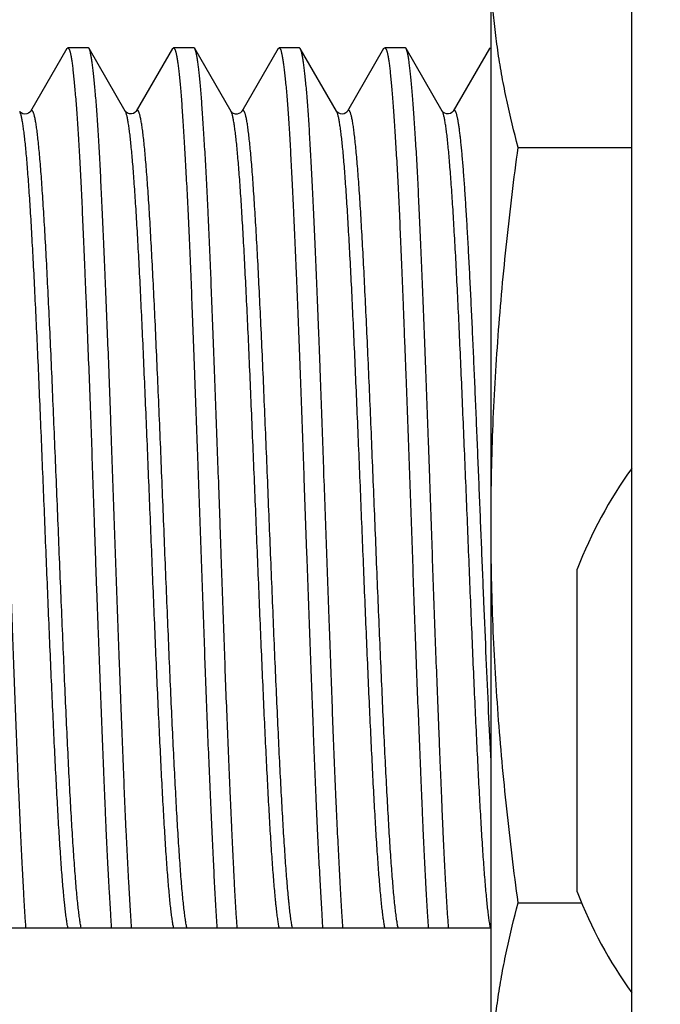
# Model space of a CAD drawing. Header units: inches. Extents: x 0.2 to 16.8, y 0.2 to 10.8.
# Tile 25 of 30: x 10.164 to 10.332, y 6.876 to 7.134. Entities that reach past the tile are written whole.
import ezdxf

# ---------------------------------------------------------------- set-up
doc = ezdxf.new("R2010")
doc.units = ezdxf.units.IN
doc.header["$LTSCALE"] = 0.935
doc.header["$MEASUREMENT"] = 0
doc.layers.get('0').update_dxf_attribs({"linetype": 'CONTINUOUS'})
doc.layers.add('DIMENSIONS', color=7, linetype='CONTINUOUS')
doc.styles.get("Standard").update_dxf_attribs({"font": 'txt', "width": 0.8})
doc.dimstyles.new('DIMSTYLE_1', dxfattribs={"dimtxt": 0.125, "dimasz": 0.18, "dimexe": 0.18, "dimexo": 0.0625, "dimgap": 0.09, "dimtad": 0, "dimtih": 1, "dimtoh": 1, "dimdec": 3, "dimzin": 4, "dimdsep": 46, "dimtxsty": 'STANDARD', "dimblk": '_FILLED', "dimblk1": '_FILLED', "dimblk2": '_FILLED', "dimcen": 0.09, "dimadec": 0, "dimazin": 0, "dimtp": 0.01, "dimtm": 0.01, "dimtfac": 1, "dimtdec": 3, "dimtofl": 0, "dimtmove": 0, "dimatfit": 3, "dimldrblk": '_FILLED', "dimfxl": 1, "dimtolj": 1, "dimtzin": 4, "dimarcsym": 0})

# ---------------------------------------------------------------- blocks, each defined once
blk = doc.blocks.new('*D34')
at = {"layer": 'DIMENSIONS', "color": 2, "linetype": 'CONTINUOUS'}
blk.add_line((10.05433, 7.16646), (10.05433, 8.59349), dxfattribs=at)
at = {"layer": 'DIMENSIONS', "color": 2, "linetype": 'CONTINUOUS', "insert": (9.99183, 8.65599), "char_height": 0.125, "width": 1.425, "attachment_point": 1, "rotation": 90, "line_spacing_factor": 0.9}
blk.add_mtext('3X .386{\\Ftxt.shx;\\W1.000000;\\H0.125000; }[9.79]', dxfattribs=at)
blk = doc.blocks.new('_FILLED')
at = {"color": 0, "linetype": 'BYBLOCK'}
blk.add_solid([(0, 0), (-1, 0.1736), (-1, -0.1736)], dxfattribs=at)
blk = doc.blocks.new('*D35')
at = {"layer": 'DIMENSIONS', "color": 2, "linetype": 'CONTINUOUS'}
blk.add_line((9.20838, 6.05998), (9.20838, 8.59349), dxfattribs=at)
at = {"layer": 'DIMENSIONS', "color": 2, "linetype": 'CONTINUOUS', "insert": (9.14588, 8.65599), "char_height": 0.125, "width": 1.325, "attachment_point": 1, "rotation": 90, "line_spacing_factor": 0.9}
blk.add_mtext('1.231{\\Ftxt.shx;\\W1.000000;\\H0.125000; }[31.28]', dxfattribs=at)

msp = doc.modelspace()

# ---------------------------------------------------------------- linework, layer by layer
at = {"color": 7, "linetype": 'CONTINUOUS'}
for p, q in [((10.32488, 3.10099), (10.32488, 8.14599)), ((10.28788, 6.84248), (10.28788, 7.17348)), ((10.17637, 7.12673), (10.16682, 7.11024)), ((10.17637, 7.12673), (10.17662, 7.12698)), ((10.18197, 7.12698), (10.17662, 7.12698)), ((10.17662, 7.12698), (10.17694, 7.12672)), ((10.18222, 7.12676), (10.18197, 7.12698)), ((10.19175, 7.1103), (10.18222, 7.12676)), ((10.20412, 7.12676), (10.1946, 7.1103)), ((10.20412, 7.12676), (10.20439, 7.12698)), ((10.20974, 7.12698), (10.20439, 7.12698)), ((10.20439, 7.12698), (10.20468, 7.12672)), ((10.20999, 7.12673), (10.20974, 7.12698)), ((10.21953, 7.11025), (10.20999, 7.12673)), ((10.23193, 7.12675), (10.22237, 7.11025)), ((10.23192, 7.12675), (10.23215, 7.12698)), ((10.23751, 7.12698), (10.23215, 7.12698)), ((10.23215, 7.12698), (10.23246, 7.12672)), ((10.23774, 7.12676), (10.23751, 7.12698)), ((10.24729, 7.11026), (10.23774, 7.12676)), ((10.25965, 7.12673), (10.25013, 7.11027)), ((10.25965, 7.12673), (10.25993, 7.12698)), ((10.26528, 7.12698), (10.25993, 7.12698)), ((10.25993, 7.12698), (10.26024, 7.12672)), ((10.26555, 7.12674), (10.26528, 7.12698)), ((10.27507, 7.11029), (10.26555, 7.12674)), ((10.28745, 7.12677), (10.27792, 7.11028)), ((10.28745, 7.12677), (10.28769, 7.12698)), ((10.28769, 7.12698), (10.28787, 7.12688)), ((10.16401, 7.1102), (10.16399, 7.11024)), ((10.19176, 7.11028), (10.19175, 7.1103)), ((10.21955, 7.11022), (10.21953, 7.11025)), ((10.24729, 7.11026), (10.24729, 7.11026)), ((10.27508, 7.11026), (10.27507, 7.11029)), ((10.29501, 7.10079), (10.32488, 7.10079)), ((10.31054, 6.90508), (10.31054, 6.98989)), ((10.29501, 6.90218), (10.3117, 6.90218)), ((10.08465, 6.89566), (10.28788, 6.89566))]:
    msp.add_line(p, q, dxfattribs=at)
for points in [[(10.16682, 7.11024), (10.16681, 7.11023), (10.16676, 7.11015), (10.16662, 7.11), (10.16634, 7.10979), (10.16588, 7.10958), (10.16532, 7.10951), (10.16477, 7.10963), (10.16436, 7.10985), (10.16413, 7.11005), (10.16402, 7.11018), (10.16401, 7.1102)], [(10.1946, 7.1103), (10.19457, 7.11025), (10.19446, 7.11012), (10.19425, 7.10993), (10.19387, 7.10971), (10.19335, 7.10958), (10.19281, 7.10961), (10.19233, 7.10978), (10.19201, 7.11), (10.19184, 7.11017), (10.19176, 7.11027), (10.19176, 7.11028)], [(10.22237, 7.11025), (10.22233, 7.11018), (10.22222, 7.11005), (10.222, 7.10986), (10.22163, 7.10966), (10.22116, 7.10953), (10.22067, 7.10954), (10.2202, 7.10969), (10.21986, 7.1099), (10.21966, 7.11009), (10.21956, 7.1102), (10.21955, 7.11022)], [(10.25013, 7.11027), (10.25007, 7.11019), (10.24994, 7.11004), (10.24969, 7.10984), (10.24929, 7.10964), (10.24882, 7.10954), (10.24835, 7.10957), (10.24791, 7.10973), (10.24759, 7.10993), (10.2474, 7.11012), (10.24731, 7.11023), (10.24729, 7.11026)], [(10.27792, 7.11028), (10.27788, 7.11023), (10.27778, 7.1101), (10.27756, 7.10991), (10.2772, 7.1097), (10.27671, 7.10957), (10.27621, 7.10958), (10.27574, 7.10973), (10.27539, 7.10994), (10.27519, 7.11013), (10.27509, 7.11025), (10.27508, 7.11026)]]:
    msp.add_lwpolyline(points, dxfattribs=at)
for start, end in [(144.3022, 158.9605), (201.0395, 215.7083)]:
    msp.add_arc((10.42078, 6.94748), 0.11811, start, end, dxfattribs=at)
for points, knots in [([(10.29501, 7.10079), (10.29391, 7.10488), (10.29241, 7.11105), (10.29076, 7.11933), (10.28973, 7.12554), (10.28891, 7.13176), (10.28832, 7.13798), (10.28796, 7.14421), (10.28788, 7.14836), (10.28788, 7.15044)], [0, 0, 0, 0, 0.252843, 0.378417, 0.503464, 0.628047, 0.752254, 0.876196, 1, 1, 1, 1]), ([(10.16563, 6.89566), (10.16561, 6.8961), (10.16554, 6.89699), (10.16544, 6.89835), (10.16536, 6.8995), (10.1653, 6.90045), (10.16524, 6.90142), (10.16517, 6.90266), (10.16509, 6.90418), (10.16501, 6.90574), (10.16493, 6.90733), (10.16484, 6.90896), (10.16473, 6.9112), (10.16458, 6.91409), (10.16441, 6.91767), (10.16423, 6.92137), (10.16405, 6.9252), (10.16387, 6.92915), (10.16369, 6.93321), (10.16344, 6.93884), (10.16314, 6.94611), (10.1628, 6.95508), (10.16246, 6.96434), (10.16219, 6.97222), (10.16196, 6.97862), (10.16179, 6.98348), (10.16162, 6.98837), (10.16144, 6.99329), (10.16126, 6.99821), (10.16102, 7.00478), (10.16072, 7.01298), (10.16036, 7.02274), (10.16002, 7.03238), (10.15968, 7.04183), (10.1594, 7.04955), (10.15917, 7.0556), (10.159, 7.06001), (10.15883, 7.06433), (10.1586, 7.06989), (10.15831, 7.07657), (10.15794, 7.08422), (10.15759, 7.09137), (10.15724, 7.09795), (10.15694, 7.10307), (10.15671, 7.10686), (10.15655, 7.10945), (10.15638, 7.11189), (10.15621, 7.11415), (10.15604, 7.11623), (10.15587, 7.11814), (10.1557, 7.11986), (10.15552, 7.1214), (10.15534, 7.12276), (10.15518, 7.12377), (10.15506, 7.12449), (10.15497, 7.12495), (10.15488, 7.12537), (10.15479, 7.12574), (10.1547, 7.12606), (10.15461, 7.12633), (10.15452, 7.12656), (10.15446, 7.12669), (10.15443, 7.12675)], [0, 0, 0, 0, 0.005707, 0.011592, 0.017651, 0.020745, 0.023881, 0.030279, 0.036843, 0.043572, 0.050463, 0.057513, 0.06472, 0.079591, 0.095054, 0.111085, 0.127658, 0.144748, 0.162328, 0.18037, 0.217731, 0.256597, 0.296727, 0.337872, 0.358745, 0.379775, 0.40093, 0.422177, 0.443482, 0.464812, 0.507417, 0.549725, 0.591473, 0.632402, 0.672257, 0.691704, 0.71079, 0.729485, 0.747761, 0.782942, 0.816113, 0.847068, 0.875615, 0.901575, 0.913535, 0.924789, 0.935321, 0.945114, 0.954155, 0.96243, 0.969927, 0.976636, 0.982548, 0.987656, 0.989906, 0.991952, 0.993796, 0.995437, 0.996879, 0.998122, 0.999163, 1, 1, 1, 1]), ([(10.17694, 7.12672), (10.17697, 7.12666), (10.17704, 7.12652), (10.17712, 7.12629), (10.1772, 7.12601), (10.17729, 7.12568), (10.17737, 7.1253), (10.17749, 7.12471), (10.17763, 7.12384), (10.1778, 7.12266), (10.17796, 7.12129), (10.17813, 7.11973), (10.1783, 7.118), (10.17848, 7.11608), (10.17866, 7.11398), (10.17884, 7.11171), (10.17909, 7.10835), (10.1794, 7.10374), (10.17975, 7.09774), (10.18009, 7.09115), (10.18042, 7.084), (10.18075, 7.07634), (10.18103, 7.06966), (10.18126, 7.0641), (10.18144, 7.05978), (10.18162, 7.05537), (10.18186, 7.04933), (10.18217, 7.04161), (10.18252, 7.03217), (10.18287, 7.02254), (10.1832, 7.01279), (10.18348, 7.00461), (10.1837, 6.99804), (10.18387, 6.99312), (10.18404, 6.98822), (10.18422, 6.98334), (10.1844, 6.97848), (10.18464, 6.97209), (10.18494, 6.96423), (10.1853, 6.95498), (10.18565, 6.94602), (10.18593, 6.93877), (10.18616, 6.93315), (10.18633, 6.9291), (10.18649, 6.92515), (10.18666, 6.92133), (10.18683, 6.91763), (10.187, 6.91407), (10.18715, 6.91118), (10.18727, 6.90894), (10.18736, 6.90731), (10.18745, 6.90572), (10.18755, 6.90417), (10.18764, 6.90265), (10.18772, 6.90142), (10.18777, 6.90045), (10.18783, 6.8995), (10.18789, 6.89834), (10.18797, 6.89699), (10.18802, 6.8961), (10.18805, 6.89566)], [0, 0, 0, 0, 0.000887, 0.001955, 0.003218, 0.004683, 0.006351, 0.008223, 0.012573, 0.017732, 0.023694, 0.030455, 0.038003, 0.046328, 0.055418, 0.065258, 0.075833, 0.099123, 0.125143, 0.153734, 0.184722, 0.217913, 0.253104, 0.271382, 0.290076, 0.309159, 0.3286, 0.368436, 0.409338, 0.451051, 0.493317, 0.535873, 0.557178, 0.578456, 0.599675, 0.620801, 0.641802, 0.662645, 0.703729, 0.743799, 0.782604, 0.819905, 0.837918, 0.855469, 0.872531, 0.889078, 0.905083, 0.920522, 0.935372, 0.942568, 0.949609, 0.956491, 0.963212, 0.969769, 0.976159, 0.979291, 0.98238, 0.988428, 0.994301, 1, 1, 1, 1]), ([(10.1934, 6.89566), (10.19328, 6.8975), (10.19303, 6.90139), (10.19252, 6.90995), (10.19192, 6.92202), (10.19125, 6.93793), (10.19077, 6.9507), (10.19043, 6.95968), (10.19019, 6.96595), (10.18989, 6.97392), (10.18953, 6.98361), (10.18917, 6.9934), (10.18883, 7.00325), (10.18849, 7.0131), (10.18821, 7.02127), (10.18798, 7.02775), (10.18782, 7.03256), (10.18764, 7.03732), (10.18741, 7.04356), (10.18711, 7.05117), (10.18675, 7.06007), (10.18639, 7.0686), (10.18604, 7.07672), (10.1857, 7.08437), (10.18542, 7.09043), (10.18519, 7.09501), (10.18502, 7.09823), (10.18485, 7.10131), (10.18463, 7.10509), (10.18439, 7.10865), (10.18414, 7.112), (10.18396, 7.11425), (10.18378, 7.11633), (10.1836, 7.11823), (10.18342, 7.11994), (10.18325, 7.12148), (10.18308, 7.12283), (10.18293, 7.12383), (10.18281, 7.12454), (10.18273, 7.125), (10.18264, 7.12541), (10.18256, 7.12578), (10.18248, 7.12609), (10.1824, 7.12636), (10.18231, 7.12658), (10.18225, 7.12671), (10.18222, 7.12676)], [0, 0, 0, 0, 0.023899, 0.050511, 0.111199, 0.180558, 0.256866, 0.27681, 0.297039, 0.338226, 0.380171, 0.422612, 0.465285, 0.507924, 0.550262, 0.571236, 0.592036, 0.61263, 0.632986, 0.672856, 0.711398, 0.748372, 0.783547, 0.816705, 0.847637, 0.862209, 0.876153, 0.88945, 0.902078, 0.925251, 0.935761, 0.945531, 0.954546, 0.962792, 0.970257, 0.97693, 0.982801, 0.987863, 0.990089, 0.992111, 0.99393, 0.995544, 0.996956, 0.998167, 0.99918, 1, 1, 1, 1]), ([(10.20468, 7.12672), (10.20471, 7.12666), (10.20478, 7.12652), (10.20487, 7.12629), (10.20496, 7.12601), (10.20505, 7.12568), (10.20514, 7.1253), (10.20523, 7.12488), (10.20532, 7.1244), (10.20544, 7.12368), (10.20559, 7.12265), (10.20577, 7.12128), (10.20594, 7.11973), (10.20611, 7.11799), (10.20628, 7.11607), (10.20644, 7.11398), (10.20661, 7.11171), (10.20678, 7.10927), (10.20694, 7.10666), (10.20712, 7.10389), (10.20729, 7.10096), (10.20747, 7.09788), (10.20765, 7.09465), (10.2079, 7.09006), (10.2082, 7.08399), (10.20855, 7.07633), (10.2089, 7.06821), (10.20924, 7.05968), (10.20957, 7.05079), (10.20985, 7.04319), (10.21007, 7.03696), (10.21025, 7.03221), (10.21043, 7.02741), (10.21067, 7.02093), (10.21097, 7.01278), (10.21133, 7.00296), (10.21168, 6.99313), (10.21202, 6.98336), (10.21235, 6.9737), (10.21263, 6.96575), (10.21286, 6.9595), (10.21303, 6.9549), (10.21321, 6.95038), (10.21345, 6.94451), (10.21375, 6.93741), (10.21411, 6.92921), (10.21446, 6.92146), (10.2148, 6.9142), (10.21513, 6.90749), (10.21541, 6.90226), (10.21565, 6.89838), (10.21576, 6.89655), (10.21582, 6.89566)], [0, 0, 0, 0, 0.000887, 0.001965, 0.00324, 0.004715, 0.00639, 0.008268, 0.010347, 0.012628, 0.017795, 0.023763, 0.030526, 0.038075, 0.0464, 0.055487, 0.065325, 0.075898, 0.087191, 0.099185, 0.111864, 0.125207, 0.139194, 0.153802, 0.184791, 0.217983, 0.253173, 0.290143, 0.328664, 0.368497, 0.388829, 0.409396, 0.430165, 0.451106, 0.493368, 0.535921, 0.578499, 0.62084, 0.662681, 0.70376, 0.723935, 0.743825, 0.763399, 0.782626, 0.819924, 0.855486, 0.889092, 0.920533, 0.949615, 0.976158, 0.988427, 1, 1, 1, 1]), ([(10.22117, 6.89566), (10.22114, 6.8961), (10.22108, 6.89699), (10.22098, 6.89834), (10.22089, 6.8995), (10.22083, 6.90045), (10.22077, 6.90142), (10.2207, 6.90266), (10.22061, 6.90417), (10.22053, 6.90573), (10.22045, 6.90732), (10.22036, 6.90894), (10.22025, 6.91119), (10.22011, 6.91408), (10.21994, 6.91765), (10.21977, 6.92135), (10.2196, 6.92517), (10.21937, 6.93051), (10.21907, 6.93744), (10.2187, 6.94605), (10.21834, 6.95501), (10.21799, 6.96427), (10.21765, 6.97376), (10.21731, 6.98342), (10.21704, 6.99155), (10.21681, 6.99811), (10.21664, 7.00303), (10.21647, 7.00796), (10.21623, 7.0145), (10.21593, 7.02262), (10.21557, 7.03225), (10.21521, 7.04169), (10.21487, 7.05088), (10.21453, 7.05978), (10.21425, 7.06697), (10.21402, 7.07253), (10.21385, 7.07654), (10.21368, 7.08044), (10.21345, 7.08538), (10.21316, 7.09123), (10.2128, 7.09782), (10.21244, 7.10381), (10.21214, 7.10842), (10.21191, 7.11178), (10.21174, 7.11404), (10.21157, 7.11614), (10.2114, 7.11805), (10.21124, 7.11978), (10.21107, 7.12133), (10.2109, 7.1227), (10.21075, 7.12372), (10.21063, 7.12444), (10.21054, 7.12491), (10.21045, 7.12533), (10.21036, 7.1257), (10.21027, 7.12603), (10.21018, 7.12631), (10.21009, 7.12654), (10.21003, 7.12667), (10.20999, 7.12673)], [0, 0, 0, 0, 0.005703, 0.011584, 0.017639, 0.020731, 0.023864, 0.030257, 0.036816, 0.043538, 0.050423, 0.057467, 0.064666, 0.079523, 0.09497, 0.110984, 0.127539, 0.144611, 0.180197, 0.217519, 0.256347, 0.296438, 0.337543, 0.379409, 0.421774, 0.443062, 0.464375, 0.485682, 0.506949, 0.549229, 0.590955, 0.631866, 0.671708, 0.710234, 0.747204, 0.765034, 0.78239, 0.799245, 0.815573, 0.846549, 0.875125, 0.901124, 0.924384, 0.934942, 0.944763, 0.953832, 0.962135, 0.969662, 0.9764, 0.982343, 0.987483, 0.98975, 0.991816, 0.993679, 0.995341, 0.996804, 0.998069, 0.999135, 1, 1, 1, 1]), ([(10.23246, 7.12672), (10.2325, 7.12666), (10.23256, 7.12653), (10.23264, 7.12629), (10.23272, 7.12601), (10.2328, 7.12568), (10.23288, 7.12531), (10.233, 7.12471), (10.23315, 7.12385), (10.23332, 7.12266), (10.2335, 7.1213), (10.23368, 7.11974), (10.23386, 7.11801), (10.23404, 7.11609), (10.23422, 7.114), (10.2344, 7.11173), (10.23458, 7.10929), (10.23475, 7.10668), (10.23498, 7.10289), (10.23527, 7.09776), (10.2356, 7.09116), (10.23588, 7.08532), (10.2361, 7.08037), (10.23628, 7.07647), (10.23646, 7.07246), (10.2367, 7.0669), (10.23701, 7.05971), (10.23736, 7.05082), (10.23771, 7.04163), (10.23805, 7.03218), (10.23838, 7.02256), (10.23866, 7.01444), (10.23889, 7.0079), (10.23906, 7.00298), (10.23924, 6.99805), (10.23948, 6.99151), (10.23978, 6.98338), (10.24014, 6.97372), (10.24049, 6.96423), (10.24083, 6.95499), (10.24111, 6.94745), (10.24134, 6.94158), (10.24151, 6.93732), (10.24168, 6.93316), (10.2419, 6.92782), (10.24214, 6.92265), (10.24238, 6.91764), (10.24256, 6.91407), (10.24272, 6.91118), (10.24284, 6.90894), (10.24293, 6.90731), (10.24301, 6.90572), (10.24311, 6.90417), (10.2432, 6.90266), (10.24327, 6.90142), (10.24333, 6.90045), (10.24338, 6.8995), (10.24344, 6.89834), (10.24351, 6.89699), (10.24356, 6.8961), (10.24359, 6.89566)], [0, 0, 0, 0, 0.000878, 0.001941, 0.003201, 0.004663, 0.006329, 0.008199, 0.012547, 0.017706, 0.02367, 0.030431, 0.037979, 0.046302, 0.055388, 0.065225, 0.075796, 0.087085, 0.099077, 0.125091, 0.153678, 0.184663, 0.200995, 0.217854, 0.235213, 0.253045, 0.290018, 0.328542, 0.368379, 0.409282, 0.450998, 0.493266, 0.514526, 0.535826, 0.557133, 0.578413, 0.620762, 0.66261, 0.703699, 0.743772, 0.782582, 0.801437, 0.819886, 0.837901, 0.855455, 0.889068, 0.905075, 0.920517, 0.935369, 0.942566, 0.949608, 0.95649, 0.963212, 0.969769, 0.976159, 0.979291, 0.98238, 0.988428, 0.994302, 1, 1, 1, 1]), ([(10.24894, 6.89566), (10.24889, 6.89655), (10.2488, 6.89791), (10.24868, 6.89975), (10.24859, 6.90119), (10.2485, 6.90267), (10.24842, 6.90419), (10.24833, 6.90575), (10.24821, 6.9079), (10.24806, 6.91067), (10.24788, 6.91411), (10.2477, 6.91769), (10.24752, 6.9214), (10.24734, 6.92523), (10.2471, 6.93058), (10.2468, 6.93753), (10.24646, 6.94616), (10.24612, 6.95514), (10.24585, 6.96282), (10.24562, 6.96909), (10.24539, 6.9755), (10.24509, 6.9836), (10.24473, 6.9934), (10.24437, 7.00325), (10.24402, 7.01309), (10.24367, 7.02286), (10.24334, 7.03251), (10.24306, 7.04043), (10.24283, 7.04667), (10.2426, 7.05271), (10.24231, 7.06006), (10.24195, 7.06859), (10.24159, 7.07671), (10.24123, 7.08436), (10.24089, 7.0915), (10.24055, 7.09808), (10.24027, 7.10319), (10.24004, 7.10697), (10.23982, 7.11032), (10.23959, 7.11344), (10.23934, 7.11632), (10.23916, 7.11822), (10.23898, 7.11994), (10.2388, 7.12147), (10.23862, 7.12282), (10.23847, 7.12383), (10.23835, 7.12454), (10.23826, 7.125), (10.23817, 7.12541), (10.23809, 7.12578), (10.238, 7.12609), (10.23791, 7.12636), (10.23784, 7.12655), (10.23778, 7.12668), (10.23775, 7.12674), (10.23774, 7.12676)], [0, 0, 0, 0, 0.011599, 0.017662, 0.023897, 0.030301, 0.036872, 0.043607, 0.050505, 0.064777, 0.079664, 0.095143, 0.11119, 0.12778, 0.144887, 0.180545, 0.217943, 0.256848, 0.297018, 0.317499, 0.338202, 0.380144, 0.422582, 0.465253, 0.507889, 0.550225, 0.591997, 0.632944, 0.653029, 0.672813, 0.711353, 0.748326, 0.783502, 0.81666, 0.847595, 0.876112, 0.902037, 0.913976, 0.925208, 0.945486, 0.954502, 0.96275, 0.970218, 0.976895, 0.982771, 0.98784, 0.99007, 0.992095, 0.993917, 0.995536, 0.996953, 0.998169, 0.999185, 0.999617, 1, 1, 1, 1]), ([(10.26024, 7.12672), (10.26028, 7.12666), (10.26034, 7.12652), (10.26043, 7.12629), (10.26052, 7.12601), (10.2606, 7.12568), (10.26069, 7.1253), (10.26081, 7.12471), (10.26096, 7.12384), (10.26113, 7.12266), (10.26129, 7.12129), (10.26146, 7.11973), (10.26163, 7.11799), (10.26179, 7.11608), (10.26196, 7.11398), (10.26213, 7.11171), (10.26231, 7.10927), (10.26249, 7.10667), (10.26274, 7.10287), (10.26305, 7.09774), (10.2634, 7.09115), (10.26375, 7.084), (10.26408, 7.07634), (10.26442, 7.06822), (10.26469, 7.06119), (10.26492, 7.05537), (10.26509, 7.05088), (10.26527, 7.04631), (10.26551, 7.04008), (10.26582, 7.03217), (10.26617, 7.02254), (10.26652, 7.01279), (10.26687, 7.00296), (10.2672, 6.99314), (10.26753, 6.98336), (10.26782, 6.97528), (10.26805, 6.96889), (10.26829, 6.96263), (10.26859, 6.95498), (10.26895, 6.94602), (10.26925, 6.93877), (10.26948, 6.93315), (10.26965, 6.9291), (10.26982, 6.92515), (10.26999, 6.92133), (10.27016, 6.91763), (10.27032, 6.91407), (10.27049, 6.91064), (10.27063, 6.90786), (10.27075, 6.90572), (10.27084, 6.90417), (10.27093, 6.90265), (10.27102, 6.90118), (10.27111, 6.89974), (10.27122, 6.8979), (10.2713, 6.89655), (10.27136, 6.89566)], [0, 0, 0, 0, 0.000889, 0.001963, 0.003232, 0.004701, 0.006373, 0.008247, 0.0126, 0.017761, 0.023724, 0.030484, 0.03803, 0.046353, 0.05544, 0.065278, 0.075853, 0.087147, 0.099143, 0.125164, 0.153758, 0.184746, 0.217937, 0.253127, 0.290098, 0.30918, 0.32862, 0.348389, 0.368455, 0.409356, 0.451068, 0.493332, 0.535888, 0.578469, 0.620813, 0.662656, 0.683308, 0.703738, 0.743806, 0.782611, 0.819911, 0.837924, 0.855475, 0.872536, 0.889082, 0.905087, 0.920525, 0.935373, 0.949609, 0.95649, 0.96321, 0.969766, 0.976156, 0.982377, 0.988426, 1, 1, 1, 1]), ([(10.27671, 6.89566), (10.27665, 6.89655), (10.27655, 6.89791), (10.27643, 6.89974), (10.27633, 6.90118), (10.27624, 6.90266), (10.27616, 6.90418), (10.27607, 6.90573), (10.27595, 6.90788), (10.2758, 6.91065), (10.27563, 6.91409), (10.27546, 6.91766), (10.27529, 6.92136), (10.27512, 6.92519), (10.27489, 6.93053), (10.27467, 6.93601), (10.27444, 6.94164), (10.27421, 6.94751), (10.27391, 6.95505), (10.27354, 6.96431), (10.27319, 6.9738), (10.27284, 6.98347), (10.27249, 6.99325), (10.27216, 7.00309), (10.27188, 7.0113), (10.27166, 7.01784), (10.27143, 7.02432), (10.27113, 7.03232), (10.27077, 7.04177), (10.27041, 7.05096), (10.27005, 7.05986), (10.26971, 7.06839), (10.26937, 7.07651), (10.26909, 7.08299), (10.26886, 7.08794), (10.26864, 7.09252), (10.26841, 7.09692), (10.26816, 7.10112), (10.26793, 7.10491), (10.26769, 7.10848), (10.26744, 7.11184), (10.26726, 7.1141), (10.26709, 7.11619), (10.26692, 7.1181), (10.26675, 7.11983), (10.26658, 7.12137), (10.26641, 7.12273), (10.26627, 7.12375), (10.26615, 7.12447), (10.26607, 7.12493), (10.26599, 7.12535), (10.2659, 7.12572), (10.26582, 7.12605), (10.26573, 7.12632), (10.26565, 7.12655), (10.26558, 7.12668), (10.26555, 7.12674)], [0, 0, 0, 0, 0.011589, 0.017646, 0.023874, 0.03027, 0.036833, 0.043561, 0.05045, 0.064702, 0.079568, 0.095024, 0.111047, 0.127613, 0.144695, 0.180301, 0.198771, 0.217646, 0.256497, 0.296611, 0.337741, 0.379629, 0.422016, 0.464639, 0.507231, 0.528433, 0.549528, 0.591268, 0.632191, 0.672042, 0.710573, 0.747546, 0.782729, 0.815905, 0.831675, 0.846868, 0.875427, 0.88875, 0.901407, 0.924645, 0.935191, 0.944999, 0.954054, 0.962343, 0.969853, 0.976573, 0.982494, 0.987609, 0.989863, 0.991913, 0.993761, 0.995406, 0.996851, 0.998096, 0.999145, 1, 1, 1, 1]), ([(10.28788, 7.00148), (10.28788, 7.00563), (10.28796, 7.01394), (10.28832, 7.02639), (10.28891, 7.03883), (10.28973, 7.05126), (10.29076, 7.06367), (10.2924, 7.08019), (10.2939, 7.09256), (10.29501, 7.10079)], [0, 0, 0, 0, 0.125001, 0.250001, 0.375002, 0.500002, 0.625003, 0.750004, 1, 1, 1, 1]), ([(10.29501, 6.90218), (10.2939, 6.91041), (10.2924, 6.92277), (10.29076, 6.9393), (10.28973, 6.95171), (10.28891, 6.96414), (10.28832, 6.97658), (10.28796, 6.98903), (10.28788, 6.99733), (10.28788, 7.00148)], [0, 0, 0, 0, 0.249996, 0.374997, 0.499998, 0.624998, 0.749999, 0.874999, 1, 1, 1, 1]), ([(10.28788, 6.85253), (10.28788, 6.8546), (10.28796, 6.85876), (10.28832, 6.86498), (10.28891, 6.87121), (10.28973, 6.87742), (10.29076, 6.88363), (10.29241, 6.89191), (10.29391, 6.89808), (10.29501, 6.90218)], [0, 0, 0, 0, 0.123804, 0.247746, 0.371953, 0.496536, 0.621583, 0.747157, 1, 1, 1, 1])]:
    msp.add_open_spline(points, degree=3, knots=knots, dxfattribs=at)
at = {"color": 9, "linetype": 'CONTINUOUS'}
for points, knots in [([(10.17665, 6.89566), (10.17662, 6.89584), (10.17655, 6.8962), (10.17641, 6.89701), (10.17624, 6.89815), (10.17605, 6.89967), (10.17589, 6.90107), (10.17576, 6.90228), (10.17563, 6.90363), (10.17546, 6.90544), (10.17526, 6.90775), (10.17506, 6.91025), (10.17487, 6.91292), (10.1746, 6.91684), (10.17426, 6.92216), (10.17387, 6.92902), (10.17347, 6.93647), (10.17308, 6.94445), (10.17269, 6.9529), (10.17229, 6.96173), (10.17176, 6.97408), (10.1711, 6.98994), (10.17032, 7.00915), (10.16967, 7.02512), (10.16914, 7.03764), (10.16875, 7.04665), (10.16835, 7.05529), (10.16796, 7.0635), (10.16756, 7.07121), (10.16717, 7.07837), (10.16678, 7.08492), (10.16644, 7.08999), (10.16617, 7.09369), (10.16597, 7.09621), (10.16578, 7.09853), (10.16558, 7.10065), (10.16538, 7.10258), (10.16519, 7.1043), (10.16499, 7.1058), (10.16482, 7.10693), (10.16468, 7.10772), (10.16459, 7.10824), (10.16449, 7.1087), (10.16439, 7.10911), (10.16429, 7.10947), (10.16419, 7.10977), (10.16409, 7.11003), (10.16402, 7.11017), (10.16399, 7.11024)], [0, 0, 0, 0, 0.002479, 0.005205, 0.011387, 0.018529, 0.026613, 0.031001, 0.035618, 0.045525, 0.056313, 0.067962, 0.08045, 0.093757, 0.122743, 0.154752, 0.189558, 0.226836, 0.266254, 0.307478, 0.350173, 0.438643, 0.528957, 0.618268, 0.661645, 0.703691, 0.744044, 0.782351, 0.81833, 0.851744, 0.882354, 0.909924, 0.922496, 0.934219, 0.945064, 0.955003, 0.964006, 0.972046, 0.979116, 0.985215, 0.9879, 0.990344, 0.992547, 0.994509, 0.996232, 0.997719, 0.998972, 1, 1, 1, 1]), ([(10.18012, 6.89566), (10.18008, 6.89584), (10.18001, 6.89623), (10.17991, 6.89684), (10.1798, 6.89751), (10.17966, 6.89851), (10.17948, 6.89992), (10.17928, 6.90176), (10.17907, 6.90383), (10.17886, 6.90611), (10.17866, 6.9086), (10.17845, 6.91129), (10.17824, 6.91418), (10.17796, 6.91841), (10.17761, 6.92416), (10.17719, 6.93156), (10.17678, 6.9396), (10.17637, 6.9482), (10.17595, 6.95726), (10.17554, 6.96672), (10.17513, 6.97648), (10.17471, 6.98646), (10.1743, 6.99658), (10.17389, 7.00676), (10.17347, 7.01689), (10.17306, 7.0269), (10.17264, 7.03669), (10.17223, 7.04617), (10.17182, 7.05526), (10.1714, 7.06386), (10.17099, 7.07192), (10.17058, 7.07936), (10.17023, 7.08514), (10.16994, 7.08942), (10.16973, 7.09235), (10.16953, 7.09508), (10.16932, 7.0976), (10.16911, 7.09992), (10.16891, 7.10201), (10.1687, 7.10387), (10.1685, 7.10551), (10.16832, 7.10672), (10.16817, 7.10758), (10.16807, 7.10813), (10.16797, 7.10863), (10.16786, 7.10907), (10.16776, 7.10945), (10.16766, 7.10977), (10.16757, 7.11), (10.1675, 7.11016), (10.16744, 7.11025), (10.16739, 7.11033), (10.16734, 7.1104), (10.16729, 7.11045), (10.16724, 7.11049), (10.16718, 7.11051), (10.16713, 7.11051), (10.16708, 7.11051), (10.16702, 7.11048), (10.16697, 7.11044), (10.16692, 7.11039), (10.16687, 7.11032), (10.16683, 7.11027), (10.16682, 7.11024)], [0, 0, 0, 0, 0.002597, 0.005464, 0.0086, 0.012001, 0.01959, 0.02821, 0.037837, 0.048449, 0.060022, 0.072531, 0.085953, 0.100264, 0.131456, 0.165904, 0.203305, 0.243275, 0.28543, 0.329385, 0.374755, 0.421155, 0.468199, 0.515483, 0.56259, 0.609107, 0.654617, 0.698704, 0.740954, 0.780959, 0.818396, 0.852991, 0.884469, 0.898954, 0.912558, 0.925247, 0.936987, 0.947743, 0.957484, 0.966176, 0.973803, 0.980363, 0.983244, 0.985859, 0.988209, 0.990295, 0.992119, 0.993682, 0.99499, 0.99555, 0.99605, 0.996491, 0.996877, 0.997213, 0.997505, 0.997764, 0.998007, 0.998251, 0.998514, 0.998812, 0.999155, 0.999549, 1, 1, 1, 1]), ([(10.20443, 6.89571), (10.20439, 6.89589), (10.20432, 6.89625), (10.20418, 6.89705), (10.20401, 6.89817), (10.20382, 6.89968), (10.20362, 6.90139), (10.20343, 6.9033), (10.20323, 6.90541), (10.20303, 6.90772), (10.20283, 6.91022), (10.20264, 6.91291), (10.20236, 6.91686), (10.20203, 6.9222), (10.20164, 6.92909), (10.20124, 6.93655), (10.20085, 6.94452), (10.20045, 6.95296), (10.20006, 6.9618), (10.19966, 6.97096), (10.19927, 6.98037), (10.19874, 6.99321), (10.19809, 7.00929), (10.19743, 7.02528), (10.1969, 7.03779), (10.19651, 7.04679), (10.19611, 7.05542), (10.19572, 7.06364), (10.19533, 7.07136), (10.19493, 7.07853), (10.19454, 7.08509), (10.1942, 7.09015), (10.19393, 7.09383), (10.19373, 7.09632), (10.19354, 7.09862), (10.19334, 7.10072), (10.19314, 7.10263), (10.19295, 7.10433), (10.19275, 7.10584), (10.19258, 7.10696), (10.19244, 7.10776), (10.19234, 7.10828), (10.19225, 7.10875), (10.19215, 7.10916), (10.19205, 7.10953), (10.19195, 7.10983), (10.19185, 7.11009), (10.19178, 7.11024), (10.19175, 7.1103)], [0, 0, 0, 0, 0.002459, 0.005158, 0.011276, 0.018345, 0.026349, 0.035283, 0.045139, 0.055909, 0.067583, 0.080138, 0.09354, 0.122733, 0.154877, 0.189696, 0.226921, 0.266283, 0.307504, 0.35027, 0.394209, 0.438945, 0.529378, 0.618737, 0.662089, 0.704068, 0.744362, 0.782679, 0.818734, 0.852237, 0.882891, 0.910384, 0.92286, 0.934464, 0.945183, 0.955005, 0.963918, 0.97191, 0.97897, 0.985088, 0.98779, 0.990253, 0.992476, 0.994459, 0.996201, 0.997703, 0.998968, 1, 1, 1, 1]), ([(10.2079, 6.89568), (10.20786, 6.89586), (10.20779, 6.89625), (10.20769, 6.89685), (10.20758, 6.89751), (10.20744, 6.8985), (10.20726, 6.89989), (10.20705, 6.90171), (10.20684, 6.90376), (10.20664, 6.90602), (10.20643, 6.9085), (10.20622, 6.91119), (10.20602, 6.91409), (10.20573, 6.91833), (10.20538, 6.92409), (10.20497, 6.93149), (10.20456, 6.9395), (10.20414, 6.94806), (10.20358, 6.96036), (10.20289, 6.97652), (10.20221, 6.99306), (10.20166, 7.00656), (10.20125, 7.01669), (10.20084, 7.02669), (10.20042, 7.03647), (10.20001, 7.04594), (10.1996, 7.05502), (10.19918, 7.06363), (10.19877, 7.07171), (10.19836, 7.07918), (10.19801, 7.085), (10.19772, 7.08929), (10.19752, 7.09221), (10.19731, 7.09494), (10.1971, 7.09745), (10.1969, 7.09975), (10.19669, 7.10184), (10.19648, 7.10372), (10.19628, 7.10537), (10.1961, 7.1066), (10.19596, 7.10748), (10.19585, 7.10805), (10.19575, 7.10856), (10.19565, 7.10902), (10.19554, 7.10942), (10.19544, 7.10976), (10.19535, 7.11), (10.19528, 7.11017), (10.19523, 7.11027), (10.19518, 7.11036), (10.19513, 7.11043), (10.19507, 7.11049), (10.19502, 7.11053), (10.19497, 7.11056), (10.19491, 7.11057), (10.19486, 7.11056), (10.19481, 7.11054), (10.19475, 7.1105), (10.1947, 7.11045), (10.19465, 7.11038), (10.19462, 7.11033), (10.1946, 7.1103)], [0, 0, 0, 0, 0.002566, 0.005397, 0.008494, 0.011857, 0.019359, 0.027869, 0.037387, 0.047911, 0.059433, 0.071939, 0.085395, 0.099761, 0.13105, 0.165482, 0.202744, 0.24253, 0.284526, 0.373761, 0.467201, 0.514458, 0.561537, 0.608023, 0.653482, 0.697491, 0.739688, 0.779737, 0.817309, 0.852074, 0.883688, 0.898202, 0.911796, 0.924446, 0.936136, 0.946852, 0.956578, 0.965302, 0.973011, 0.979693, 0.982645, 0.985335, 0.987764, 0.989929, 0.991831, 0.99347, 0.994849, 0.995442, 0.995972, 0.996441, 0.996851, 0.997207, 0.997514, 0.997783, 0.998028, 0.99827, 0.998528, 0.99882, 0.999158, 0.99955, 1, 1, 1, 1]), ([(10.2322, 6.89567), (10.23216, 6.89584), (10.23209, 6.8962), (10.23195, 6.89699), (10.23179, 6.89812), (10.23159, 6.89963), (10.23143, 6.90102), (10.2313, 6.90224), (10.23117, 6.90359), (10.231, 6.9054), (10.2308, 6.90772), (10.23061, 6.91022), (10.23041, 6.91291), (10.23014, 6.91683), (10.2298, 6.92215), (10.22941, 6.92899), (10.22902, 6.93642), (10.22862, 6.94438), (10.22823, 6.95281), (10.22784, 6.96164), (10.2273, 6.97399), (10.22665, 6.98985), (10.22587, 7.00904), (10.22521, 7.025), (10.22468, 7.0375), (10.22429, 7.04651), (10.2239, 7.05516), (10.2235, 7.06339), (10.22311, 7.07111), (10.22272, 7.07827), (10.22232, 7.08482), (10.22199, 7.08988), (10.22172, 7.09358), (10.22152, 7.09609), (10.22132, 7.09841), (10.22113, 7.10055), (10.22093, 7.10249), (10.22073, 7.10422), (10.22054, 7.10576), (10.22037, 7.1069), (10.22023, 7.10771), (10.22013, 7.10823), (10.22004, 7.1087), (10.21994, 7.10911), (10.21984, 7.10948), (10.21974, 7.10978), (10.21964, 7.11004), (10.21957, 7.11018), (10.21953, 7.11025)], [0, 0, 0, 0, 0.002435, 0.005117, 0.011223, 0.018317, 0.026381, 0.030768, 0.035387, 0.045312, 0.056129, 0.067812, 0.080335, 0.093671, 0.122678, 0.154621, 0.189287, 0.226454, 0.265818, 0.307027, 0.34973, 0.438209, 0.528441, 0.617625, 0.660959, 0.702995, 0.743386, 0.781789, 0.817858, 0.851282, 0.88185, 0.909365, 0.921918, 0.933635, 0.944492, 0.954466, 0.963532, 0.971667, 0.978849, 0.985054, 0.987785, 0.990265, 0.992496, 0.994479, 0.996217, 0.997713, 0.998971, 1, 1, 1, 1]), ([(10.23566, 6.89566), (10.23562, 6.89584), (10.23555, 6.89622), (10.23541, 6.89706), (10.23523, 6.89826), (10.23502, 6.89987), (10.23486, 6.90136), (10.23472, 6.90266), (10.23458, 6.90411), (10.23441, 6.90606), (10.2342, 6.90856), (10.23399, 6.91125), (10.23379, 6.91415), (10.2335, 6.91838), (10.23315, 6.92412), (10.23274, 6.93151), (10.23232, 6.93952), (10.23191, 6.94809), (10.2315, 6.95715), (10.23109, 6.9666), (10.23067, 6.97636), (10.23026, 6.98634), (10.22984, 6.99646), (10.22943, 7.00662), (10.22902, 7.01674), (10.2286, 7.02674), (10.22819, 7.03652), (10.22778, 7.046), (10.22736, 7.0551), (10.22695, 7.06372), (10.22654, 7.07179), (10.22613, 7.07923), (10.22577, 7.08502), (10.22549, 7.08929), (10.22528, 7.09222), (10.22508, 7.09494), (10.22487, 7.09747), (10.22466, 7.09979), (10.22446, 7.1019), (10.22425, 7.10378), (10.22407, 7.10521), (10.22393, 7.10624), (10.22383, 7.10692), (10.22372, 7.10755), (10.22362, 7.10811), (10.22352, 7.10862), (10.22341, 7.10906), (10.22331, 7.10945), (10.22321, 7.10977), (10.22312, 7.11001), (10.22305, 7.11016), (10.22299, 7.11026), (10.22294, 7.11034), (10.22289, 7.1104), (10.22284, 7.11046), (10.22279, 7.11049), (10.22273, 7.11051), (10.22268, 7.11052), (10.22263, 7.11051), (10.22257, 7.11049), (10.22252, 7.11045), (10.22247, 7.11039), (10.22242, 7.11033), (10.22238, 7.11027), (10.22237, 7.11025)], [0, 0, 0, 0, 0.002548, 0.005367, 0.01182, 0.019356, 0.027953, 0.032639, 0.03758, 0.048208, 0.059807, 0.072348, 0.085799, 0.10013, 0.131311, 0.165647, 0.202892, 0.242764, 0.284876, 0.328823, 0.3742, 0.4206, 0.467619, 0.51485, 0.561891, 0.608341, 0.653804, 0.697881, 0.740174, 0.780286, 0.817819, 0.852425, 0.883863, 0.898324, 0.911909, 0.92459, 0.93634, 0.94713, 0.956934, 0.965723, 0.973472, 0.976949, 0.980155, 0.983089, 0.985748, 0.988133, 0.990246, 0.992089, 0.993667, 0.994983, 0.995546, 0.996048, 0.99649, 0.996877, 0.997212, 0.997504, 0.997763, 0.998005, 0.998249, 0.998513, 0.998811, 0.999154, 0.999549, 1, 1, 1, 1]), ([(10.25996, 6.89569), (10.25993, 6.89587), (10.25986, 6.89623), (10.25972, 6.89704), (10.25955, 6.89818), (10.25936, 6.89969), (10.25916, 6.90141), (10.25896, 6.90333), (10.25877, 6.90545), (10.25857, 6.90775), (10.25837, 6.91024), (10.25818, 6.91292), (10.2579, 6.91685), (10.25757, 6.92218), (10.25718, 6.92906), (10.25678, 6.93653), (10.25639, 6.94452), (10.25599, 6.95297), (10.2556, 6.9618), (10.25507, 6.97416), (10.25441, 6.99004), (10.25363, 7.00927), (10.25297, 7.02526), (10.25244, 7.03777), (10.25205, 7.04677), (10.25165, 7.05541), (10.25126, 7.06361), (10.25087, 7.07133), (10.25047, 7.0785), (10.25008, 7.08506), (10.24974, 7.09012), (10.24947, 7.09382), (10.24928, 7.09632), (10.24908, 7.09862), (10.24888, 7.10073), (10.24868, 7.10264), (10.24849, 7.10434), (10.24829, 7.10584), (10.24812, 7.10696), (10.24798, 7.10775), (10.24789, 7.10826), (10.24779, 7.10873), (10.24769, 7.10914), (10.24759, 7.10949), (10.24749, 7.1098), (10.2474, 7.11005), (10.24732, 7.1102), (10.24729, 7.11026)], [0, 0, 0, 0, 0.002488, 0.005218, 0.011395, 0.018517, 0.026572, 0.035544, 0.045418, 0.056179, 0.06781, 0.080296, 0.093621, 0.122717, 0.154861, 0.189744, 0.227051, 0.26647, 0.307685, 0.350384, 0.438955, 0.529405, 0.618792, 0.662168, 0.704174, 0.74446, 0.78274, 0.818745, 0.852206, 0.882852, 0.910415, 0.922957, 0.934628, 0.945396, 0.955237, 0.964147, 0.972117, 0.979141, 0.985216, 0.987895, 0.990336, 0.992538, 0.994501, 0.996226, 0.997715, 0.998971, 1, 1, 1, 1]), ([(10.26343, 6.89567), (10.2634, 6.89585), (10.26333, 6.89624), (10.26322, 6.89685), (10.26312, 6.89751), (10.26298, 6.89851), (10.2628, 6.89991), (10.26259, 6.90175), (10.26238, 6.9038), (10.26218, 6.90607), (10.26197, 6.90855), (10.26176, 6.91123), (10.26156, 6.91412), (10.26127, 6.91836), (10.26092, 6.92412), (10.26051, 6.93154), (10.26009, 6.93958), (10.25968, 6.94817), (10.25927, 6.95722), (10.25885, 6.96667), (10.25844, 6.97643), (10.25802, 6.98643), (10.25761, 6.99656), (10.2572, 7.00674), (10.25678, 7.01688), (10.25637, 7.02689), (10.25596, 7.03668), (10.25554, 7.04616), (10.25513, 7.05524), (10.25471, 7.06385), (10.2543, 7.07191), (10.25389, 7.07936), (10.25354, 7.08516), (10.25325, 7.08944), (10.25305, 7.09237), (10.25284, 7.0951), (10.25263, 7.09762), (10.25242, 7.09992), (10.25222, 7.102), (10.25201, 7.10386), (10.2518, 7.10549), (10.25163, 7.1067), (10.25148, 7.10756), (10.25138, 7.10812), (10.25128, 7.10862), (10.25117, 7.10906), (10.25107, 7.10944), (10.25097, 7.10977), (10.25088, 7.11001), (10.25081, 7.11016), (10.25075, 7.11026), (10.2507, 7.11034), (10.25065, 7.11041), (10.2506, 7.11047), (10.25055, 7.11051), (10.25049, 7.11053), (10.25044, 7.11054), (10.25038, 7.11053), (10.25033, 7.11051), (10.25028, 7.11047), (10.25023, 7.11042), (10.25018, 7.11035), (10.25014, 7.1103), (10.25013, 7.11027)], [0, 0, 0, 0, 0.002588, 0.005444, 0.008568, 0.011959, 0.019518, 0.028084, 0.037648, 0.048199, 0.05972, 0.072194, 0.085605, 0.099932, 0.131233, 0.165769, 0.203171, 0.243087, 0.285173, 0.329086, 0.37447, 0.420932, 0.468033, 0.515347, 0.562465, 0.608986, 0.654502, 0.698587, 0.74081, 0.780813, 0.818289, 0.852945, 0.884485, 0.898994, 0.912609, 0.925293, 0.937002, 0.947703, 0.957381, 0.966026, 0.973634, 0.980199, 0.983089, 0.985717, 0.988083, 0.990188, 0.992031, 0.993616, 0.994945, 0.995516, 0.996025, 0.996476, 0.99687, 0.997212, 0.99751, 0.997773, 0.998016, 0.998259, 0.99852, 0.998816, 0.999156, 0.99955, 1, 1, 1, 1]), ([(10.28774, 6.8957), (10.2877, 6.89587), (10.28763, 6.89623), (10.28749, 6.89702), (10.28732, 6.89814), (10.28713, 6.89965), (10.28693, 6.90136), (10.28674, 6.90327), (10.28654, 6.90539), (10.28634, 6.90771), (10.28614, 6.91021), (10.28595, 6.9129), (10.28568, 6.91684), (10.28534, 6.92217), (10.28495, 6.92903), (10.28456, 6.93647), (10.28416, 6.94443), (10.28377, 6.95286), (10.28337, 6.96169), (10.28284, 6.97404), (10.28219, 6.98992), (10.28154, 7.00595), (10.28101, 7.01882), (10.28061, 7.02831), (10.28022, 7.0376), (10.27983, 7.04659), (10.27943, 7.05524), (10.27904, 7.06346), (10.27865, 7.07119), (10.27825, 7.07837), (10.27786, 7.08493), (10.27752, 7.08998), (10.27725, 7.09366), (10.27705, 7.09616), (10.27686, 7.09847), (10.27666, 7.10059), (10.27646, 7.10251), (10.27627, 7.10424), (10.27607, 7.10577), (10.2759, 7.10691), (10.27577, 7.10772), (10.27567, 7.10825), (10.27557, 7.10872), (10.27547, 7.10914), (10.27537, 7.10951), (10.27527, 7.10982), (10.27519, 7.11004), (10.27512, 7.11019), (10.27509, 7.11026), (10.27507, 7.11029)], [0, 0, 0, 0, 0.002435, 0.005112, 0.011191, 0.018234, 0.026232, 0.035186, 0.045085, 0.055903, 0.067608, 0.080166, 0.093546, 0.122649, 0.154671, 0.189376, 0.226523, 0.265858, 0.307076, 0.349804, 0.438343, 0.528675, 0.573627, 0.617934, 0.661237, 0.703208, 0.743536, 0.781915, 0.818032, 0.851567, 0.882184, 0.909637, 0.922128, 0.933772, 0.944552, 0.954452, 0.963453, 0.97154, 0.978695, 0.984903, 0.987646, 0.990146, 0.992402, 0.994412, 0.996176, 0.997693, 0.998966, 0.999512, 1, 1, 1, 1]), ([(10.28788, 6.93941), (10.28766, 6.94376), (10.28723, 6.9528), (10.28662, 6.96676), (10.286, 6.98142), (10.28538, 6.99648), (10.28477, 7.01165), (10.28425, 7.02423), (10.28383, 7.03411), (10.28352, 7.04131), (10.28321, 7.04831), (10.2829, 7.05509), (10.28259, 7.06161), (10.28228, 7.06783), (10.28197, 7.07374), (10.28166, 7.07928), (10.28135, 7.08443), (10.28104, 7.08917), (10.28078, 7.09284), (10.28057, 7.09556), (10.28041, 7.09743), (10.28026, 7.09919), (10.2801, 7.10082), (10.27995, 7.10233), (10.27979, 7.10373), (10.27964, 7.105), (10.27948, 7.10614), (10.27933, 7.10715), (10.2792, 7.10792), (10.27909, 7.10846), (10.27901, 7.10882), (10.27893, 7.10915), (10.27886, 7.10944), (10.27878, 7.1097), (10.2787, 7.10992), (10.27862, 7.11011), (10.27855, 7.11027), (10.27847, 7.11039), (10.2784, 7.11047), (10.27835, 7.11051), (10.27831, 7.11054), (10.27827, 7.11055), (10.27823, 7.11055), (10.27819, 7.11055), (10.27815, 7.11054), (10.27811, 7.11052), (10.27805, 7.11047), (10.27799, 7.1104), (10.27794, 7.11033), (10.27792, 7.11028)], [0, 0, 0, 0, 0.075967, 0.157754, 0.243595, 0.331768, 0.420587, 0.508283, 0.551142, 0.593067, 0.633865, 0.673348, 0.711332, 0.747627, 0.782041, 0.814372, 0.844419, 0.872032, 0.897116, 0.908682, 0.919584, 0.929812, 0.939356, 0.948204, 0.956348, 0.963776, 0.970478, 0.976445, 0.981667, 0.983996, 0.986136, 0.988086, 0.989845, 0.991414, 0.992793, 0.993984, 0.994992, 0.995825, 0.996499, 0.996785, 0.997043, 0.997281, 0.997509, 0.997736, 0.997974, 0.998231, 0.998514, 0.99918, 1, 1, 1, 1])]:
    msp.add_open_spline(points, degree=3, knots=knots, dxfattribs=at)

# ---------------------------------------------------------------- dimensions: what is measured, and where the dimension line sits
at = {"layer": 'DIMENSIONS', "color": 2, "linetype": 'CONTINUOUS'}
dim = msp.add_ordinate_dim(feature_location=(10.05433, 7.16646), offset=(0, 1.42703), dtype=1, origin=(10.43988, 7.10396), text='3X <>', dimstyle='DIMSTYLE_1', dxfattribs=at)
dim.commit()
dim.dimension.update_dxf_attribs({"geometry": '*D34', "text_midpoint": (10.05433, 9.36849)})
dim = msp.add_ordinate_dim(feature_location=(9.20837548, 6.05998234), offset=(0, 2.53350998), dtype=1, origin=(10.43987546, 5.99748234), dimstyle='DIMSTYLE_1', dxfattribs=at)
dim.commit()
dim.dimension.update_dxf_attribs({"geometry": '*D35', "text_midpoint": (9.20837548, 9.31849232)})

doc.saveas('drawing.dxf')
